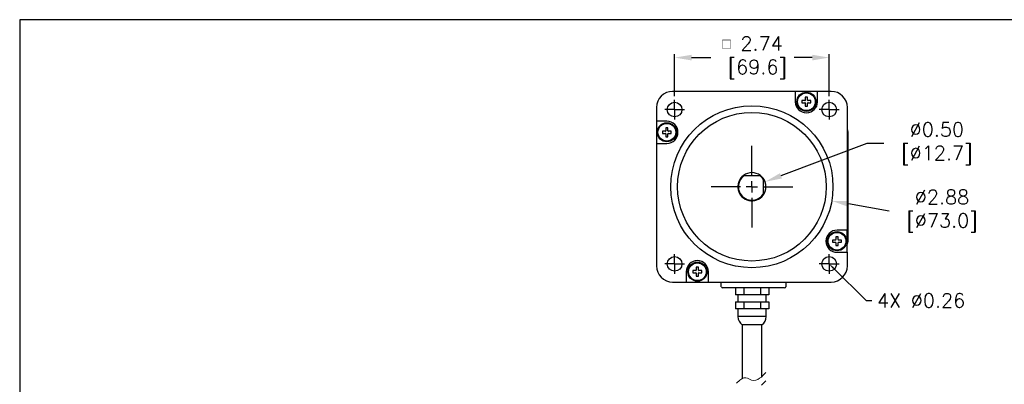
# Model space of a CAD drawing. Extents: x 897.4 to 937.4, y -8.5 to 19.5.
# Tile 9 of 12: x 897.4 to 914.9, y 13 to 19.5. Entities that reach past the tile are written whole.
import ezdxf
from ezdxf import colors
from ezdxf.entities.mleader import LeaderData, LeaderLine
from ezdxf.math import Vec2, Vec3

# ---------------------------------------------------------------- set-up
doc = ezdxf.new("R2010")
doc.units = 0
doc.header["$LTSCALE"] = 4
doc.header["$MEASUREMENT"] = 0
doc.layers.get('0').update_dxf_attribs({"linetype": 'CONTINUOUS'})
doc.layers.get('DEFPOINTS').update_dxf_attribs({"linetype": 'CONTINUOUS'})
for name, color, linetype in [('DIMENSIONS', 140, 'CONTINUOUS'), ('DIMENSIONS @ 1', 140, 'CONTINUOUS'), ('SLD-0', 179, 'CONTINUOUS')]:
    doc.layers.add(name, color=color, linetype=linetype)
doc.styles.get("Standard").update_dxf_attribs({"font": 'romans.shx'})
doc.dimstyles.get("Standard").update_dxf_attribs({"dimtxt": 0.25, "dimasz": 0.3, "dimexe": 0.0625, "dimexo": 0.0625, "dimgap": 0.0625, "dimtad": 0, "dimtih": 1, "dimtoh": 1, "dimzin": 0, "dimdsep": 46, "dimtxsty": 'Standard', "dimcen": 0, "dimadec": 0, "dimazin": 0, "dimtfac": 1, "dimtofl": 0, "dimtmove": 0, "dimatfit": 3, "dimfxl": 0, "dimtolj": 1, "dimtzin": 0, "dimarcsym": 0})

# ---------------------------------------------------------------- blocks, each defined once
blk = doc.blocks.new('*D28')
at = {"layer": 'DEFPOINTS', "color": 0}
for p in [(911.762, 18.793), (909.022, 18.046), (911.762, 18.046)]:
    blk.add_point(p, dxfattribs=at)
at = {"layer": 'DIMENSIONS', "color": 0, "lineweight": -2}
for p, q in [((909.022, 18.109), (909.022, 18.855)), ((911.762, 18.109), (911.762, 18.855)), ((909.322, 18.793), (909.661, 18.793)), ((911.462, 18.793), (911.143, 18.793))]:
    blk.add_line(p, q, dxfattribs=at)
at = {"layer": 'DIMENSIONS', "color": 0}
for points in [[(909.322, 18.843), (909.322, 18.743), (909.022, 18.793)], [(911.462, 18.843), (911.462, 18.743), (911.762, 18.793)]]:
    blk.add_solid(points, dxfattribs=at)
at = {"layer": 'DIMENSIONS', "color": 0, "insert": (910.402, 18.793), "char_height": 0.25, "attachment_point": 5}
blk.add_mtext('\\A1;{\\Fgdt|c0;\\H0.75x;o} 2.74\\P [69.6]', dxfattribs=at)
blk = doc.blocks.new('SW_CENTERMARKSYMBOL_0')
at = {"layer": 'SLD-0', "color": 0}
for p, q in [((0, 0.1), (0, 0.175)), ((-0.1, 0), (-0.175, 0)), ((0, 0), (-0.1, 0)), ((0, 0), (0, 0.1)), ((0, 0), (0, -0.1)), ((0, 0), (0.1, 0)), ((0.1, 0), (0.175, 0)), ((0, -0.1), (0, -0.175))]:
    blk.add_line(p, q, dxfattribs=at)
blk = doc.blocks.new('SW_CENTERMARKSYMBOL_1')
at = {"layer": 'SLD-0', "color": 0}
for p, q in [((0, 0.1), (0, 0.175)), ((-0.1, 0), (-0.175, 0)), ((0, 0), (-0.1, 0)), ((0, 0), (0, 0.1)), ((0, 0), (0, -0.1)), ((0, 0), (0.1, 0)), ((0.1, 0), (0.175, 0)), ((0, -0.1), (0, -0.175))]:
    blk.add_line(p, q, dxfattribs=at)
blk = doc.blocks.new('SW_CENTERMARKSYMBOL_2')
at = {"layer": 'SLD-0', "color": 0}
for p, q in [((0, 0.1), (0, 0.175)), ((-0.1, 0), (-0.175, 0)), ((0, 0), (-0.1, 0)), ((0, 0), (0, 0.1)), ((0, 0), (0, -0.1)), ((0, 0), (0.1, 0)), ((0.1, 0), (0.175, 0)), ((0, -0.1), (0, -0.175))]:
    blk.add_line(p, q, dxfattribs=at)
blk = doc.blocks.new('SW_CENTERMARKSYMBOL_3')
at = {"layer": 'SLD-0', "color": 0}
for p, q in [((0, 0.2), (0, 0.725)), ((-0.2, 0), (-0.725, 0)), ((0, 0), (-0.1, 0)), ((0, 0), (0, 0.1)), ((0, 0), (0, -0.1)), ((0, 0), (0.1, 0)), ((0.2, 0), (0.725, 0)), ((0, -0.2), (0, -0.725))]:
    blk.add_line(p, q, dxfattribs=at)
blk = doc.blocks.new('SW_CENTERMARKSYMBOL_4')
at = {"layer": 'SLD-0', "color": 0}
for p, q in [((0, 0.1), (0, 0.175)), ((-0.1, 0), (-0.175, 0)), ((0, 0), (-0.1, 0)), ((0, 0), (0, 0.1)), ((0, 0), (0, -0.1)), ((0, 0), (0.1, 0)), ((0.1, 0), (0.175, 0)), ((0, -0.1), (0, -0.175))]:
    blk.add_line(p, q, dxfattribs=at)
blk = doc.blocks.new('*D29')
at = {"layer": 'DEFPOINTS', "color": 0}
for p in [(908.977, 16.753), (911.808, 16.249)]:
    blk.add_point(p, dxfattribs=at)
at = {"layer": 'DIMENSIONS', "color": 0, "lineweight": -2}
blk.add_line((912.823, 16.068), (912.103, 16.197), dxfattribs=at)
at = {"layer": 'DIMENSIONS', "color": 0}
blk.add_solid([(912.112, 16.246), (912.094, 16.147), (911.808, 16.249)], dxfattribs=at)
at = {"layer": 'DIMENSIONS', "color": 0, "insert": (913.677, 16.068), "char_height": 0.25, "attachment_point": 5}
blk.add_mtext('\\A1; ∅2.88\\P [∅73.0]', dxfattribs=at)
blk = doc.blocks.new('*D30')
at = {"layer": 'DEFPOINTS', "color": 0}
for p in [(910.627, 16.589), (910.158, 16.413)]:
    blk.add_point(p, dxfattribs=at)
at = {"layer": 'DIMENSIONS', "color": 0, "lineweight": -2}
for p, q in [((912.431, 17.266), (910.907, 16.694)), ((912.731, 17.266), (912.431, 17.266))]:
    blk.add_line(p, q, dxfattribs=at)
blk.add_arc((910.392, 16.501), 0.25, 337.454, 34.8976, dxfattribs=at)
at = {"layer": 'DIMENSIONS', "color": 0}
blk.add_solid([(910.89, 16.741), (910.925, 16.648), (910.627, 16.589)], dxfattribs=at)
at = {"layer": 'DIMENSIONS', "color": 0, "insert": (913.586, 17.266), "char_height": 0.25, "attachment_point": 5}
blk.add_mtext('\\A1; ∅0.50\\P [∅12.7]', dxfattribs=at)

msp = doc.modelspace()

# ---------------------------------------------------------------- linework, layer by layer
at = {"color": 7, "linetype": 'Continuous', "lineweight": 25}
for p, q in [((911.162, 18.194), (908.987, 18.194)), ((911.162, 18.194), (911.162, 18.009)), ((911.556, 18.193), (911.162, 18.193)), ((911.798, 18.194), (911.556, 18.194)), ((911.556, 18.009), (911.556, 18.194)), ((911.332, 18.029), (911.28, 18.029)), ((911.28, 18.029), (911.28, 17.99)), ((911.28, 17.99), (911.332, 17.99)), ((911.379, 18.088), (911.339, 18.088)), ((911.339, 18.088), (911.339, 18.037)), ((911.379, 18.037), (911.379, 18.088)), ((911.438, 18.029), (911.387, 18.029)), ((911.387, 17.99), (911.438, 17.99)), ((911.438, 17.99), (911.438, 18.029)), ((908.7, 17.907), (908.7, 17.665)), ((911.339, 17.982), (911.339, 17.93)), ((911.339, 17.93), (911.379, 17.93)), ((911.379, 17.93), (911.379, 17.982)), ((912.085, 15.731), (912.085, 17.907)), ((908.884, 17.665), (908.7, 17.665)), ((908.701, 17.665), (908.701, 17.271)), ((908.857, 17.488), (908.806, 17.488)), ((908.806, 17.488), (908.806, 17.448)), ((908.904, 17.547), (908.865, 17.547)), ((908.865, 17.547), (908.865, 17.495)), ((908.904, 17.495), (908.904, 17.547)), ((908.963, 17.488), (908.912, 17.488)), ((908.963, 17.448), (908.963, 17.488)), ((912.085, 17.512), (912.094, 17.465)), ((912.094, 17.465), (912.094, 15.532)), ((908.806, 17.448), (908.857, 17.448)), ((908.865, 17.44), (908.865, 17.389)), ((908.865, 17.389), (908.904, 17.389)), ((908.904, 17.389), (908.904, 17.44)), ((908.912, 17.448), (908.963, 17.448)), ((908.7, 17.271), (908.7, 15.096)), ((908.7, 17.271), (908.884, 17.271)), ((910.26, 16.701), (910.525, 16.701)), ((910.592, 16.634), (910.592, 16.368)), ((912.085, 15.731), (911.901, 15.731)), ((912.084, 15.338), (912.084, 15.731)), ((911.873, 15.554), (911.822, 15.554)), ((911.822, 15.554), (911.822, 15.515)), ((911.92, 15.613), (911.881, 15.613)), ((911.881, 15.613), (911.881, 15.562)), ((911.92, 15.562), (911.92, 15.613)), ((911.979, 15.554), (911.928, 15.554)), ((911.979, 15.515), (911.979, 15.554)), ((911.822, 15.515), (911.873, 15.515)), ((911.881, 15.507), (911.881, 15.456)), ((911.881, 15.456), (911.92, 15.456)), ((911.92, 15.456), (911.92, 15.507)), ((911.928, 15.515), (911.979, 15.515)), ((912.094, 15.532), (912.084, 15.479)), ((911.901, 15.338), (912.085, 15.338)), ((912.085, 15.096), (912.085, 15.338)), ((909.406, 15.072), (909.406, 15.021)), ((909.445, 15.072), (909.406, 15.072)), ((909.445, 15.021), (909.445, 15.072)), ((909.229, 14.993), (909.229, 14.808)), ((909.398, 15.013), (909.347, 15.013)), ((909.347, 15.013), (909.347, 14.973)), ((909.347, 14.973), (909.398, 14.973)), ((909.406, 14.965), (909.406, 14.914)), ((909.406, 14.914), (909.445, 14.914)), ((909.445, 14.914), (909.445, 14.965)), ((909.505, 15.013), (909.453, 15.013)), ((909.453, 14.973), (909.505, 14.973)), ((909.505, 14.973), (909.505, 15.013)), ((909.623, 14.808), (909.623, 14.993)), ((908.987, 14.808), (909.229, 14.808)), ((909.229, 14.809), (909.623, 14.809)), ((909.623, 14.808), (911.798, 14.808)), ((909.85, 14.727), (909.85, 14.766)), ((910.972, 14.707), (909.87, 14.707)), ((910.099, 14.707), (910.099, 14.582)), ((910.247, 14.707), (910.247, 14.582)), ((910.543, 14.707), (910.543, 14.582)), ((910.691, 14.707), (910.691, 14.582)), ((910.992, 14.766), (910.992, 14.727)), ((910.247, 14.582), (910.099, 14.582)), ((910.145, 14.582), (910.145, 14.457)), ((910.543, 14.582), (910.247, 14.582)), ((910.691, 14.582), (910.543, 14.582)), ((910.645, 14.457), (910.645, 14.582)), ((910.099, 14.457), (910.099, 14.332)), ((910.099, 14.457), (910.247, 14.457)), ((910.247, 14.332), (910.099, 14.332)), ((910.145, 14.332), (910.145, 14.195)), ((910.247, 14.457), (910.247, 14.332)), ((910.247, 14.457), (910.543, 14.457)), ((910.543, 14.332), (910.247, 14.332)), ((910.543, 14.457), (910.543, 14.332)), ((910.543, 14.457), (910.691, 14.457)), ((910.691, 14.332), (910.543, 14.332)), ((910.645, 14.195), (910.645, 14.332)), ((910.691, 14.457), (910.691, 14.332)), ((910.22, 14.051), (910.22, 13.094)), ((910.57, 14.051), (910.22, 14.051)), ((910.57, 13.133), (910.57, 14.051))]:
    msp.add_line(p, q, dxfattribs=at)
at = {"color": 8, "linetype": 'Continuous', "lineweight": 25}
for p, q in [((910.395, 14.195), (910.145, 14.195)), ((910.645, 14.195), (910.395, 14.195))]:
    msp.add_line(p, q, dxfattribs=at)
at = {"lineweight": 0}
for p, q in [((910.214, 13.091), (910.248, 13.107)), ((910.248, 13.107), (910.264, 13.11)), ((910.264, 13.11), (910.282, 13.11)), ((910.282, 13.11), (910.316, 13.101)), ((910.316, 13.101), (910.387, 13.07)), ((910.499, 13.081), (910.529, 13.101)), ((910.529, 13.101), (910.56, 13.123)), ((910.56, 13.123), (910.587, 13.149)), ((910.587, 13.149), (910.641, 13.204)), ((910.119, 13.017), (910.18, 13.068)), ((910.18, 13.068), (910.214, 13.091)), ((910.387, 13.07), (910.424, 13.064)), ((910.424, 13.064), (910.463, 13.068)), ((910.463, 13.068), (910.499, 13.081)), ((910.56, 12.976), (910.587, 13.002)), ((910.587, 13.002), (910.641, 13.057))]:
    msp.add_line(p, q, dxfattribs=at)
at = {"color": 7, "linetype": 'Continuous', "lineweight": 25}
for centre, radius in [((911.359, 18.009), 0.17), ((911.359, 18.009), 0.157), ((909.022, 17.871), 0.13), ((911.762, 17.871), 0.13), ((910.392, 16.501), 1.438), ((910.392, 16.501), 1.319), ((908.884, 17.468), 0.17), ((908.884, 17.468), 0.157), ((911.901, 15.534), 0.17), ((911.901, 15.534), 0.157), ((909.022, 15.131), 0.13), ((911.762, 15.131), 0.13), ((909.426, 14.993), 0.17), ((909.426, 14.993), 0.157)]:
    msp.add_circle(centre, radius, dxfattribs=at)
for centre, radius, start, end in [((911.359, 18.009), 0.197, 180, 0), ((911.332, 18.037), 0.00787, 270, 0), ((911.332, 17.982), 0.00787, 0, 90), ((911.387, 18.037), 0.00787, 180, 270), ((911.387, 17.982), 0.00787, 90, 180), ((908.884, 17.468), 0.197, 270, 90), ((908.857, 17.495), 0.00787, 270, 0), ((908.912, 17.495), 0.00787, 180, 270), ((908.857, 17.44), 0.00787, 0, 90), ((908.912, 17.44), 0.00787, 90, 180), ((910.392, 16.501), 0.25, 126.8699, 323.1301), ((910.392, 16.501), 0.24, 123.5573, 326.4427), ((910.392, 16.501), 0.25, 53.1301, 126.8699), ((910.392, 16.501), 0.24, 33.5573, 56.4427), ((910.392, 16.501), 0.25, 36.8699, 53.1301), ((910.392, 16.501), 0.25, 323.1301, 36.8699), ((911.901, 15.534), 0.197, 90, 270), ((911.873, 15.562), 0.00787, 270, 0), ((911.928, 15.562), 0.00787, 180, 270), ((911.873, 15.507), 0.00787, 0, 90), ((911.928, 15.507), 0.00787, 90, 180), ((909.426, 14.993), 0.197, 0, 180), ((909.398, 15.021), 0.00787, 270, 0), ((909.453, 15.021), 0.00787, 180, 270), ((909.398, 14.965), 0.00787, 0, 90), ((909.453, 14.965), 0.00787, 90, 180), ((909.87, 14.727), 0.0197, 180, 270), ((910.972, 14.727), 0.0197, 270, 0), ((910.32, 14.195), 0.175, 180, 235.1501), ((910.47, 14.195), 0.175, 304.8499, 0)]:
    msp.add_arc(centre, radius, start, end, dxfattribs=at)
for centre, major_axis in [((908.987, 17.907), (-0.203, 0.203)), ((911.798, 17.907), (0.203, 0.203)), ((908.987, 15.096), (-0.203, -0.203)), ((911.798, 15.096), (0.203, -0.203))]:
    msp.add_ellipse(centre, major_axis=major_axis, ratio=0.999856, start_param=5.497859, end_param=7.068511, dxfattribs=at)
for points in [[(910.242, 16.701), (910.248, 16.701), (910.254, 16.701), (910.26, 16.701)], [(910.525, 16.701), (910.531, 16.701), (910.537, 16.701), (910.542, 16.701)], [(910.592, 16.651), (910.592, 16.645), (910.592, 16.64), (910.592, 16.634)], [(910.592, 16.368), (910.592, 16.363), (910.592, 16.357), (910.592, 16.351)]]:
    msp.add_open_spline(points, degree=3, dxfattribs=at)
for points, knots in [([(909.85, 14.766), (909.849, 14.774), (909.848, 14.785), (909.841, 14.799), (909.836, 14.806), (909.833, 14.808), (909.833, 14.808)], [0, 0, 0, 0, 0.47801, 0.73809, 0.99817, 1, 1, 1, 1]), ([(911.009, 14.808), (911.009, 14.808), (911.006, 14.806), (911.001, 14.799), (910.994, 14.785), (910.993, 14.774), (910.992, 14.766)], [0, 0, 0, 0, 0.001829, 0.261901, 0.52199, 1, 1, 1, 1])]:
    msp.add_open_spline(points, degree=3, knots=knots, dxfattribs=at)
at = {"layer": 'DEFPOINTS'}
msp.add_lwpolyline([(897.409, -8.534), (937.409, -8.534), (937.409, 19.466), (897.409, 19.466)], close=True, dxfattribs=at)

# ---------------------------------------------------------------- block references
at = {"layer": 'SLD-0'}
for name, p in [('SW_CENTERMARKSYMBOL_0', (909.022, 17.871)), ('SW_CENTERMARKSYMBOL_2', (911.762, 17.871)), ('SW_CENTERMARKSYMBOL_3', (910.392, 16.501)), ('SW_CENTERMARKSYMBOL_4', (909.022, 15.131)), ('SW_CENTERMARKSYMBOL_1', (911.762, 15.131))]:
    msp.add_blockref(name, p, dxfattribs=at)

# ---------------------------------------------------------------- dimensions: what is measured, and where the dimension line sits
at = {"layer": 'DIMENSIONS @ 1'}
dim = msp.add_linear_dim(base=(911.762, 18.793), p1=(909.022, 18.046), p2=(911.762, 18.046), text='{\\Fgdt|c0;\\H0.75x;o} <>', dimstyle='Standard', override={"dimscale": 1, "dimpost": '\\X', "dimtix": 0, "dimtofl": 0, "dimtmove": 0, "dimatfit": 3}, dxfattribs=at)
dim.commit()
dim.dimension.update_dxf_attribs({"geometry": '*D28', "text_midpoint": (910.402, 18.793), "dimtype": 128})
for p1, p2, picture, middle in [((910.158, 16.413), (910.627, 16.589), '*D30', (913.586, 17.266)), ((908.977, 16.753), (911.808, 16.249), '*D29', (912.823, 16.068))]:
    dim = msp.add_diameter_dim_2p(p1=p1, p2=p2, text=' <>', dimstyle='Standard', override={"dimscale": 1, "dimpost": '\\X', "dimtix": 0, "dimtofl": 0, "dimtmove": 0, "dimatfit": 3}, dxfattribs=at)
    dim.commit()
    dim.dimension.update_dxf_attribs({"geometry": picture, "text_midpoint": middle, "dimtype": 131})

# ---------------------------------------------------------------- leaders
at = {"layer": 'DIMENSIONS'}
ml = msp.add_multileader_mtext('Standard', dxfattribs=at)
ml.set_content('4X %%C0.26', color=256)
ml.set_leader_properties()
ml.build(insert=Vec2(0, 0))
ml.multileader.update_dxf_attribs({"text_left_attachment_type": 2, "text_right_attachment_type": 2, "dogleg_length": 0.1, "arrow_head_size": 0.1})
ctx = ml.context
ctx.base_point, ctx.char_height, ctx.arrow_head_size, ctx.landing_gap_size, ctx.plane_origin = Vec3(912.519, 14.482), 0.25, 0.1, 0.09, Vec3(912.204, 14.19)
ctx.left_attachment, ctx.right_attachment = 2, 2
notes = []
notes.append((ctx, [(0, (1, 1, 0), (912.419, 14.482), (1, 0), 0.1, [(0, [(911.762, 15.131)], 0, [])])]))
ctx.mtext.insert, ctx.mtext.flow_direction = Vec3(912.609, 14.607), 5
for ctx, leaders in notes:
    for number, flags, end, landing, length, lines in leaders:
        leader = LeaderData()
        leader.index, (leader.has_last_leader_line, leader.has_dogleg_vector, leader.attachment_direction) = number, flags
        leader.last_leader_point, leader.dogleg_vector, leader.dogleg_length = Vec3(end), Vec3(landing), length
        for number, points, colour, breaks in lines:
            line = LeaderLine()
            line.index, line.vertices, line.color, line.breaks = number, Vec3.list(points), colors.encode_raw_color(colour), breaks
            leader.lines.append(line)
        ctx.leaders.append(leader)

doc.saveas('drawing.dxf')
